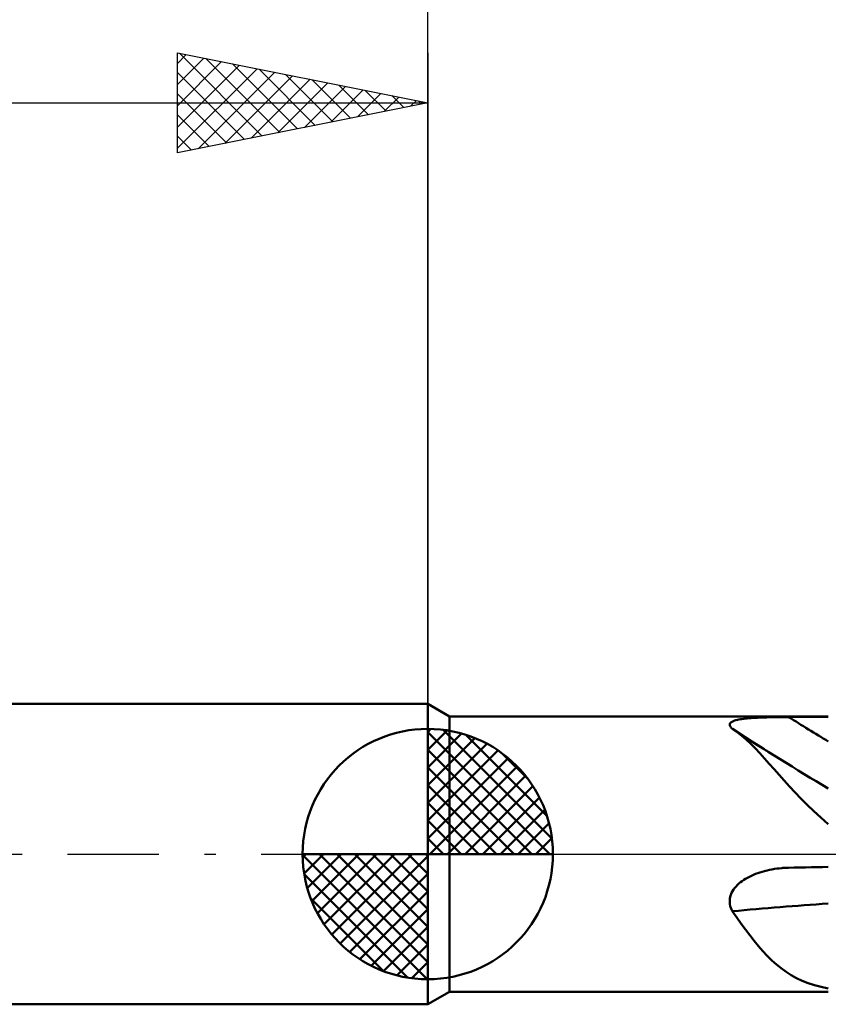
# Model space of a CAD drawing. Header units: millimetres. Extents: x -53 to 83, y -37 to 40.
# Tile 2 of 7: x -8 to 8, y -3 to 17. Entities that reach past the tile are written whole.
import ezdxf

# ---------------------------------------------------------------- set-up
doc = ezdxf.new("R2010")
doc.units = ezdxf.units.MM
doc.header["$LTSCALE"] = 4.55
doc.linetypes.add('LONGDASH_DASH', pattern=[0.85, 0.4, -0.2, 0.05, -0.2])
for name, color, linetype in [('1', 4, 'CONTINUOUS'), ('2', 7, 'CONTINUOUS'), ('4', 2, 'LONGDASH_DASH'), ('NOCUT', 7, 'CONTINUOUS'), ('SK1', 4, 'CONTINUOUS'), ('SK2', 7, 'CONTINUOUS'), ('SK4', 2, 'LONGDASH_DASH')]:
    doc.layers.add(name, color=color, linetype=linetype)

msp = doc.modelspace()

# ---------------------------------------------------------------- linework, layer by layer
at = {"layer": '1', "color": 4, "linetype": 'CONTINUOUS', "lineweight": 50}
for p, q in [((0.433, 2.75), (0, 3)), ((0, -3), (0, 3)), ((0.433, 2.75), (8, 2.75)), ((0.433, -2.75), (0.433, 2.75)), ((6.031, 2.589), (6.034, 2.602)), ((6.031, 2.575), (6.031, 2.589)), ((6.036, 2.561), (6.031, 2.575)), ((6.034, 2.602), (6.041, 2.615)), ((6.044, 2.546), (6.036, 2.561)), ((6.041, 2.615), (6.052, 2.626)), ((6.052, 2.626), (6.067, 2.637)), ((6.067, 2.637), (6.085, 2.647)), ((6.085, 2.647), (6.106, 2.656)), ((6.106, 2.656), (6.129, 2.665)), ((6.129, 2.665), (6.155, 2.672)), ((6.155, 2.672), (6.183, 2.679)), ((6.183, 2.679), (6.213, 2.686)), ((6.213, 2.686), (6.244, 2.691)), ((6.244, 2.691), (6.276, 2.696)), ((6.276, 2.696), (6.31, 2.701)), ((6.31, 2.701), (6.345, 2.705)), ((6.345, 2.705), (6.381, 2.709)), ((6.381, 2.709), (6.419, 2.712)), ((6.419, 2.712), (6.458, 2.715)), ((6.458, 2.715), (6.499, 2.718)), ((6.499, 2.718), (6.541, 2.721)), ((6.541, 2.721), (6.584, 2.723)), ((6.584, 2.723), (6.629, 2.725)), ((6.629, 2.725), (6.675, 2.727)), ((6.675, 2.727), (6.721, 2.729)), ((6.721, 2.729), (6.769, 2.73)), ((6.769, 2.73), (6.817, 2.732)), ((6.817, 2.732), (6.865, 2.733)), ((6.865, 2.733), (6.913, 2.734)), ((6.913, 2.734), (6.962, 2.734)), ((6.962, 2.734), (7.011, 2.735)), ((7.011, 2.735), (7.06, 2.736)), ((7.06, 2.736), (7.11, 2.736)), ((7.11, 2.736), (7.159, 2.736)), ((7.159, 2.736), (7.208, 2.736)), ((7.208, 2.736), (7.321, 2.737)), ((7.321, 2.737), (7.434, 2.737)), ((7.434, 2.737), (7.547, 2.737)), ((7.547, 2.737), (7.661, 2.737)), ((7.661, 2.737), (7.774, 2.737)), ((7.774, 2.737), (7.887, 2.738)), ((7.887, 2.738), (8, 2.738)), ((6.055, 2.531), (6.044, 2.546)), ((6.069, 2.516), (6.055, 2.531)), ((6.086, 2.501), (6.069, 2.516)), ((6.087, 2.5), (6.086, 2.501)), ((6.086, 2.501), (6.086, 2.501)), ((6.088, 2.5), (6.087, 2.5)), ((6.087, 2.5), (6.087, 2.5)), ((6.088, 2.499), (6.088, 2.5)), ((6.088, 2.5), (6.088, 2.5)), ((6.181, 2.435), (6.088, 2.499)), ((6.338, 2.337), (6.088, 2.499)), ((6.272, 2.363), (6.181, 2.435)), ((6.362, 2.285), (6.272, 2.363)), ((6.589, 2.176), (6.338, 2.337)), ((6.452, 2.2), (6.362, 2.285)), ((6.543, 2.109), (6.452, 2.2)), ((6.718, 2.094), (6.589, 2.176)), ((6.635, 2.012), (6.543, 2.109)), ((6.728, 1.911), (6.635, 2.012)), ((6.744, 2.077), (6.718, 2.094)), ((6.771, 2.06), (6.744, 2.077)), ((6.798, 2.043), (6.771, 2.06)), ((6.822, 1.805), (6.728, 1.911)), ((6.919, 1.696), (6.822, 1.805)), ((7.017, 1.583), (6.919, 1.696)), ((7.119, 1.468), (7.017, 1.583)), ((7.225, 1.35), (7.119, 1.468)), ((7.335, 1.23), (7.225, 1.35)), ((7.452, 1.107), (7.335, 1.23)), ((7.576, 0.983), (7.452, 1.107)), ((7.708, 0.856), (7.576, 0.983)), ((7.849, 0.727), (7.708, 0.856)), ((8, 0.597), (7.849, 0.727)), ((6.546, -0.398), (6.59, -0.381)), ((6.59, -0.381), (6.635, -0.366)), ((6.635, -0.366), (6.681, -0.352)), ((6.681, -0.352), (6.728, -0.339)), ((6.728, -0.339), (6.776, -0.327)), ((6.776, -0.327), (6.824, -0.316)), ((6.824, -0.316), (6.873, -0.306)), ((6.873, -0.306), (6.922, -0.298)), ((6.922, -0.298), (6.971, -0.291)), ((6.971, -0.291), (7.02, -0.285)), ((7.02, -0.285), (7.069, -0.28)), ((7.069, -0.28), (7.093, -0.278)), ((7.093, -0.278), (7.116, -0.277)), ((7.116, -0.277), (7.139, -0.275)), ((7.139, -0.275), (7.162, -0.274)), ((7.162, -0.274), (7.185, -0.273)), ((7.185, -0.273), (7.208, -0.273)), ((7.208, -0.273), (7.321, -0.27)), ((7.321, -0.27), (7.434, -0.268)), ((7.434, -0.268), (7.547, -0.266)), ((7.547, -0.266), (7.661, -0.263)), ((7.661, -0.263), (7.774, -0.261)), ((7.774, -0.261), (7.887, -0.259)), ((7.887, -0.259), (8, -0.257)), ((6.185, -0.617), (6.215, -0.59)), ((6.215, -0.59), (6.247, -0.564)), ((6.247, -0.564), (6.279, -0.539)), ((6.279, -0.539), (6.313, -0.516)), ((6.313, -0.516), (6.348, -0.494)), ((6.348, -0.494), (6.385, -0.473)), ((6.385, -0.473), (6.423, -0.453)), ((6.423, -0.453), (6.463, -0.433)), ((6.463, -0.433), (6.504, -0.415)), ((6.504, -0.415), (6.546, -0.398)), ((6.053, -0.813), (6.068, -0.777)), ((6.068, -0.777), (6.086, -0.742)), ((6.086, -0.742), (6.107, -0.709)), ((6.107, -0.709), (6.131, -0.677)), ((6.131, -0.677), (6.157, -0.646)), ((6.157, -0.646), (6.185, -0.617)), ((6.031, -0.926), (6.034, -0.888)), ((6.031, -0.964), (6.031, -0.926)), ((6.035, -1.002), (6.031, -0.964)), ((6.034, -0.888), (6.042, -0.851)), ((6.042, -0.851), (6.053, -0.813)), ((6.043, -1.039), (6.035, -1.002)), ((6.055, -1.075), (6.043, -1.039)), ((6.069, -1.11), (6.055, -1.075)), ((6.086, -1.144), (6.069, -1.11)), ((6.174, -1.268), (6.086, -1.144)), ((6.26, -1.39), (6.174, -1.268)), ((6.346, -1.508), (6.26, -1.39)), ((6.431, -1.622), (6.346, -1.508)), ((6.517, -1.732), (6.431, -1.622)), ((6.605, -1.838), (6.517, -1.732)), ((6.692, -1.939), (6.605, -1.838)), ((6.781, -2.033), (6.692, -1.939)), ((6.871, -2.122), (6.781, -2.033)), ((6.964, -2.204), (6.871, -2.122)), ((7.059, -2.281), (6.964, -2.204)), ((7.157, -2.351), (7.059, -2.281)), ((7.258, -2.416), (7.157, -2.351)), ((7.365, -2.475), (7.258, -2.416)), ((7.477, -2.528), (7.365, -2.475)), ((7.596, -2.576), (7.477, -2.528)), ((0, -3), (0.433, -2.75)), ((0.433, -2.75), (8, -2.75)), ((7.722, -2.618), (7.596, -2.576)), ((7.856, -2.654), (7.722, -2.618)), ((8, -2.684), (7.856, -2.654))]:
    msp.add_line(p, q, dxfattribs=at)
for centre, major_axis, ratio, start_param, end_param in [((28.534, 33.58), (-39.493, 18.815), 0.854232, 1.433497, 1.45482), ((28.287, 33.061), (-39.74, 18.932), 0.854232, 1.41342, 1.464778), ((28.287, -23.746), (-42.585, 11.147), 0.469351, 5.32714, 5.378499)]:
    msp.add_ellipse(centre, major_axis=major_axis, ratio=ratio, start_param=start_param, end_param=end_param, dxfattribs=at)
at = {"layer": '2', "color": 7, "linetype": 'CONTINUOUS', "lineweight": 25}
msp.add_line((0, 0), (0, 26), dxfattribs=at)
at = {"layer": '4', "color": 2, "linetype": 'LONGDASH_DASH', "lineweight": 25}
msp.add_line((0, 0), (32, 0), dxfattribs=at)
at = {"layer": 'NOCUT', "color": 7, "linetype": 'CONTINUOUS', "lineweight": 25}
for p, q in [((0.433, 2.75), (0, 3)), ((0, 3), (0, 0)), ((8, 2.75), (0.433, 2.75)), ((0, 0), (32, 0))]:
    msp.add_line(p, q, dxfattribs=at)
at = {"layer": 'SK1', "color": 4, "linetype": 'CONTINUOUS', "lineweight": 50}
for p, q in [((0, 3), (-35.2, 3)), ((0, 0), (0, 2.5)), ((0, 2.435), (0.063, 2.498)), ((0, 2.081), (0.387, 2.469)), ((0, 2.435), (2.435, 0)), ((0, 1.728), (0.677, 2.405)), ((0.308, 2.481), (2.481, 0.308)), ((0.761, 2.381), (2.381, 0.761)), ((0, 1.374), (0.941, 2.315)), ((0, 1.021), (1.182, 2.202)), ((0, 2.081), (2.081, 0)), ((0, 0.667), (1.401, 2.069)), ((1.486, 2.01), (2.01, 1.486)), ((0, 0.314), (1.604, 1.917)), ((0, 1.728), (1.728, 0)), ((0.04, 0), (1.787, 1.747)), ((0.393, 0), (1.953, 1.559)), ((0, 1.374), (1.374, 0)), ((0.747, 0), (2.101, 1.354)), ((0, 1.021), (1.021, 0)), ((1.101, 0), (2.229, 1.129)), ((1.454, 0), (2.338, 0.884)), ((0, 0.667), (0.667, 0)), ((1.808, 0), (2.423, 0.615)), ((0, 0.314), (0.314, 0)), ((2.161, 0), (2.479, 0.318)), ((0, 0), (-2.5, 0)), ((-2.498, -0.063), (-2.435, 0)), ((-2.469, -0.387), (-2.081, 0)), ((-2.405, -0.677), (-1.728, 0)), ((-2.315, -0.941), (-1.374, 0)), ((-2.202, -1.182), (-1.021, 0)), ((-2.161, 0), (0, -2.161)), ((-2.069, -1.401), (-0.667, 0)), ((-1.917, -1.604), (-0.314, 0)), ((-1.808, 0), (0, -1.808)), ((-1.454, 0), (0, -1.454)), ((-1.101, 0), (0, -1.101)), ((-0.747, 0), (0, -0.747)), ((-0.393, 0), (0, -0.393)), ((-0.04, 0), (0, -0.04)), ((0, 0), (2.5, 0)), ((0, -2.5), (0, 0)), ((-2.5, -0.015), (-0.015, -2.5)), ((-1.747, -1.787), (0, -0.04)), ((-2.466, -0.402), (-0.402, -2.466)), ((-1.559, -1.953), (0, -0.393)), ((-1.354, -2.101), (0, -0.747)), ((-2.337, -0.884), (-0.884, -2.337)), ((-1.129, -2.229), (0, -1.101)), ((-0.884, -2.338), (0, -1.454)), ((-0.615, -2.423), (0, -1.808)), ((-0.318, -2.479), (0, -2.161)), ((-35.2, -3), (0, -3))]:
    msp.add_line(p, q, dxfattribs=at)
for start, end in [(90, 180), (0, 90), (180, 270), (270, 0)]:
    msp.add_arc((0, 0), 2.5, start, end, dxfattribs=at)
at = {"layer": 'SK2', "color": 7, "linetype": 'CONTINUOUS', "lineweight": 25}
for p, q in [((-5, 14), (-5, 16)), ((-5, 16), (0, 15)), ((-5, 15.789), (-4.824, 15.965)), ((-4.961, 15.992), (-3.308, 14.338)), ((0, 16), (0, 3)), ((-5, 15.365), (-4.471, 15.894)), ((-5, 14.94), (-4.117, 15.823)), ((-5, 14.516), (-3.763, 15.753)), ((-4.431, 15.886), (-2.954, 14.409)), ((-3.901, 15.78), (-2.601, 14.48)), ((-5, 14.092), (-3.41, 15.682)), ((-5, 15.607), (-3.661, 14.268)), ((-4.585, 14.083), (-3.056, 15.611)), ((-4.054, 14.189), (-2.703, 15.541)), ((-3.37, 15.674), (-2.247, 14.551)), ((-2.84, 15.568), (-1.893, 14.621)), ((-3.524, 14.295), (-2.349, 15.47)), ((-2.994, 14.401), (-1.996, 15.399)), ((-2.31, 15.462), (-1.54, 14.692)), ((-1.779, 15.356), (-1.186, 14.763)), ((-5, 15.182), (-4.015, 14.197)), ((-2.463, 14.507), (-1.642, 15.328)), ((-1.933, 14.613), (-1.289, 15.258)), ((-1.403, 14.719), (-0.935, 15.187)), ((-1.249, 15.25), (-0.833, 14.833)), ((-0.719, 15.144), (-0.479, 14.904)), ((-36, 15), (0, 15)), ((0, 15), (-5, 14)), ((-0.872, 14.826), (-0.581, 15.116)), ((-0.342, 14.932), (-0.228, 15.046)), ((-0.188, 15.038), (-0.126, 14.975)), ((-5, 14.758), (-4.368, 14.126)), ((-5, 14.334), (-4.722, 14.056))]:
    msp.add_line(p, q, dxfattribs=at)
at = {"layer": 'SK4', "color": 2, "linetype": 'LONGDASH_DASH', "lineweight": 25}
msp.add_line((-42, 0), (38, 0), dxfattribs=at)

doc.saveas('drawing.dxf')
